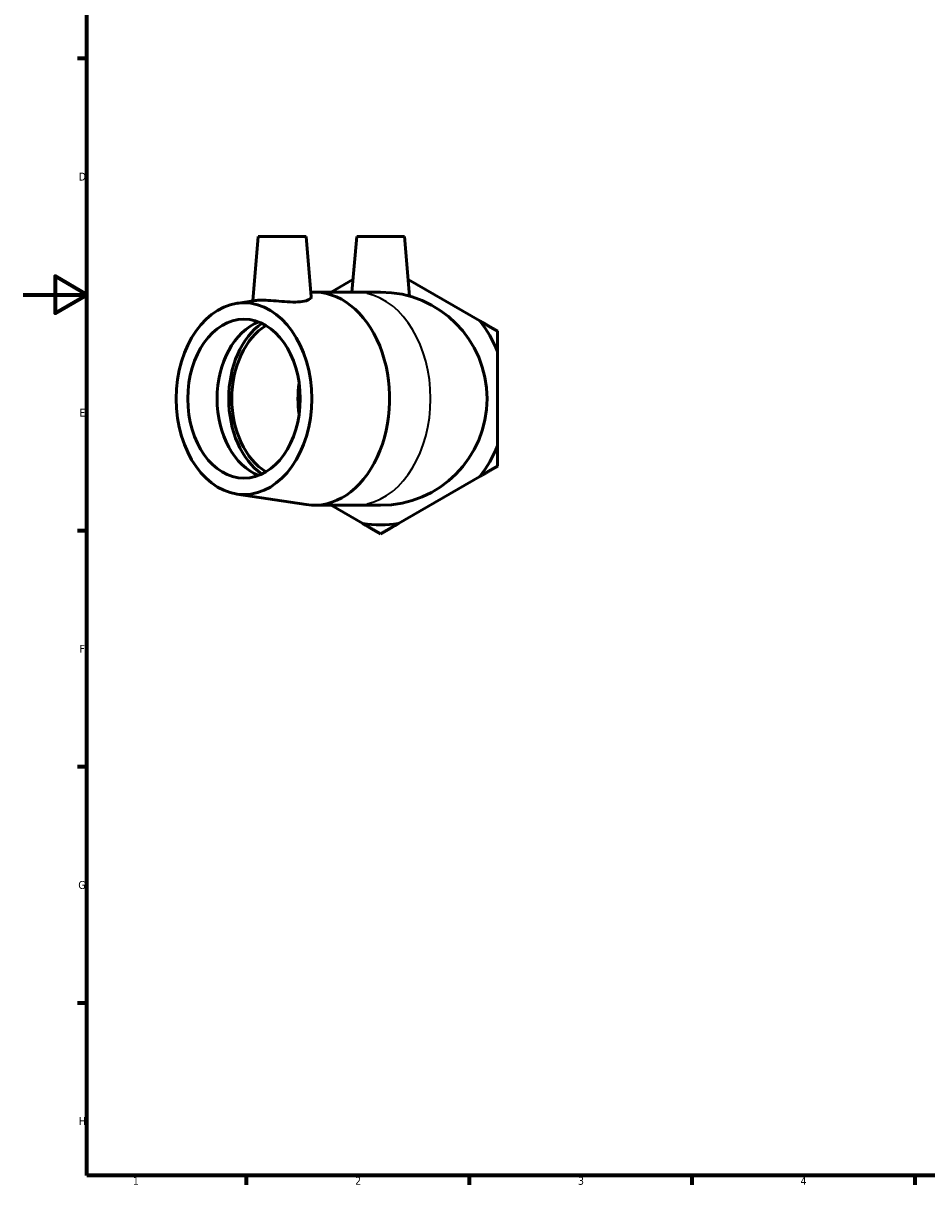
# Model space of a CAD drawing. Header units: millimetres. Extents: x 0 to 901, y -4 to 769.
# Tile 1 of 6: x 0 to 284, y 17 to 382. Entities that reach past the tile are written whole.
import ezdxf

# ---------------------------------------------------------------- set-up
doc = ezdxf.new("R2010")
doc.units = ezdxf.units.MM
for name, color, linetype, lineweight in [('Border (ISO)', 7, 'Continuous', 70), ('Visible (ISO)', 7, 'Continuous', 50), ('Visible Narrow (ISO)', 7, 'Continuous', 35)]:
    doc.layers.add(name, color=color, linetype=linetype, lineweight=lineweight)
doc.styles.add('Note Text (ISO)', font='tahoma.ttf')

# ---------------------------------------------------------------- blocks, each defined once
blk = doc.blocks.new('Borders Default Border')
at = {"layer": 'Border (ISO)'}
for p, q in [((20, 371.25), (17.1, 371.25)), ((20, 222.75), (17.1, 222.75)), ((20, 148.5), (17.1, 148.5)), ((20, 74.25), (17.1, 74.25)), ((70.08, 20), (70.08, 17.1)), ((140.17, 20), (140.17, 17.1)), ((210.25, 20), (210.25, 17.1)), ((280.33, 20), (280.33, 17.1))]:
    blk.add_line(p, q, dxfattribs=at)
at = {"layer": 'Border (ISO)', "flags": 128}
for points in [[(20, 20), (20, 574), (821, 574), (821, 20), (20, 20)], [(0, 297), (20, 297), (10, 302.77), (10, 291.23), (20, 297)]]:
    blk.add_lwpolyline(points, dxfattribs=at)
at = {"layer": 'Border (ISO)', "color": 232, "true_color": 0xca0064, "char_height": 2.5, "attachment_point": 7, "style": 'Note Text (ISO)'}
for s, insert in [('D', (17.43, 332.88)), ('E', (17.64, 258.63)), ('F', (17.7, 184.38)), ('G', (17.31, 110.08)), ('H', (17.44, 35.88)), ('1', (34.48, 17.1)), ('2', (104.37, 17.1)), ('3', (174.43, 17.05)), ('4', (244.42, 17.1))]:
    blk.add_mtext(s, dxfattribs=dict(at, insert=insert))

msp = doc.modelspace()

# ---------------------------------------------------------------- linework, layer by layer
at = {"layer": 'Visible (ISO)'}
for p, q in [((73.913, 315.291), (72.141, 295.033)), ((73.913, 315.291), (88.913, 315.291)), ((88.913, 315.291), (90.574, 296.307)), ((104.849, 315.291), (103.318, 297.791)), ((104.849, 315.291), (119.849, 315.291)), ((119.849, 315.291), (121.492, 296.519)), ((103.666, 301.77), (96.775, 297.791)), ((143.555, 288.766), (121.032, 301.77)), ((91.5, 297.791), (104.398, 297.791)), ((112.349, 297.791), (104.398, 297.791)), ((67.118, 294.267), (72.949, 295.156)), ((149.148, 249.503), (149.148, 279.078)), ((117.942, 225.028), (143.555, 239.816)), ((67.118, 234.315), (88.961, 230.984)), ((91.5, 230.791), (104.398, 230.791)), ((96.775, 230.791), (106.756, 225.028)), ((104.398, 230.791), (112.349, 230.791))]:
    msp.add_line(p, q, dxfattribs=at)
for radius, start, end in [(33.5, 270, 90), (39.659, 21.89261, 38.10739), (39.659, 321.89261, 338.10739), (39.659, 261.89261, 278.10739)]:
    msp.add_arc((112.349, 264.291), radius, start, end, dxfattribs=at)
for centre, major_axis, start_param, end_param in [((91.5, 264.291), (0, 33.5), 3.0341863, 6.3276567), ((78.643, 264.291), (0, -25), 3.4059959, 6.018782), ((83.263, 264.291), (0, 26.389), 0.4559984, 2.6855942), ((83.263, 264.291), (0, 25), 0.4028046, 2.7387881), ((104.052, 264.291), (0, 25), 1.3704615, 1.7711312)]:
    msp.add_ellipse(centre, major_axis=major_axis, ratio=0.7071068, start_param=start_param, end_param=end_param, dxfattribs=at)
for major_axis in [(0, -30.15), (0, -25)]:
    msp.add_ellipse((69.403, 264.291), major_axis=major_axis, ratio=0.7071068, dxfattribs=at)
for points, knots in [([(90.574, 296.307), (90.575, 296.294), (90.576, 296.28), (90.575, 296.002), (90.334, 295.698), (89.343, 295.179), (88.593, 294.967), (87.713, 294.843)], [4.86453955, 4.86453955, 4.86453955, 4.86453955, 4.88330667, 4.88330667, 5.24752512, 5.24752512, 5.61174356, 5.61174356, 5.61174356, 5.61174356]), ([(87.713, 294.843), (86.891, 294.727), (85.859, 294.675), (83.613, 294.706), (82.399, 294.784), (80.132, 294.959), (78.923, 295.067), (76.696, 295.224), (75.679, 295.27), (74.102, 295.27), (73.424, 295.228), (72.949, 295.156)], [0, 0, 0, 0, 0.33994, 0.33994, 0.6798801, 0.6798801, 1.0223307, 1.0223307, 1.3647813, 1.3647813, 1.6913488, 1.6913488, 1.6913488, 1.6913488])]:
    msp.add_open_spline(points, degree=3, knots=knots, dxfattribs=at)
for points in [[(149.148, 285.537), (146.255, 287.207), (143.555, 288.766)], [(149.148, 279.078), (149.148, 282.196), (149.148, 285.537)], [(149.148, 243.045), (149.148, 246.385), (149.148, 249.503)], [(143.555, 239.816), (146.255, 241.375), (149.148, 243.045)], [(106.756, 225.028), (109.456, 223.469), (112.349, 221.799)], [(112.349, 221.799), (115.242, 223.469), (117.942, 225.028)]]:
    msp.add_rational_spline(points, [1, 1.00310458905, 1], degree=2, dxfattribs=at)
at = {"layer": 'Visible Narrow (ISO)'}
msp.add_ellipse((104.398, 264.291), major_axis=(0, 33.5), ratio=0.7071068, start_param=3.2986723, end_param=6.1261057, dxfattribs=at)

# ---------------------------------------------------------------- block references
msp.add_blockref('Borders Default Border', (0, 0))

doc.saveas('drawing.dxf')
